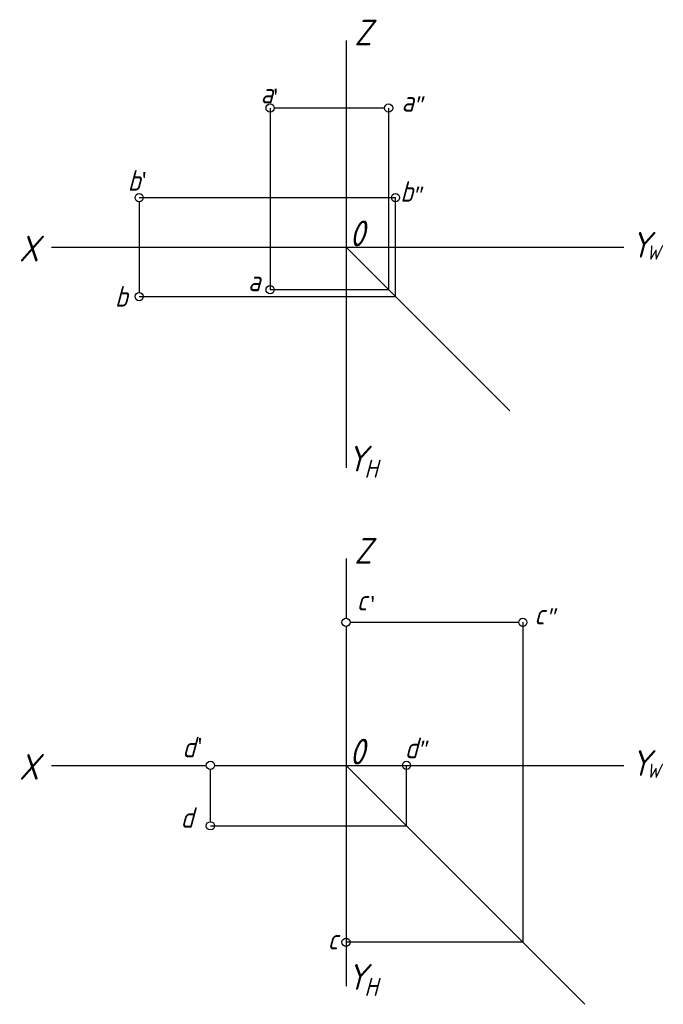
# Model space of a CAD drawing. Header units: millimetres. Extents: x 1661 to 1786, y 2508 to 2699.
import ezdxf

# ---------------------------------------------------------------- set-up
doc = ezdxf.new("R2010")
doc.units = ezdxf.units.MM
doc.layers.add('ST文字', color=7, linetype='Continuous')
doc.layers.add('ST细实线', color=7, linetype='Continuous')
doc.layers.add('轮廓线', color=7, linetype='Continuous', lineweight=30)
doc.styles.get("Standard").update_dxf_attribs({"font": 'gbeitc.shx'})

msp = doc.modelspace()

# ---------------------------------------------------------------- linework, layer by layer
at = {"color": 5}
for p, q in [((1709.84, 2682.21), (1709.84, 2646.92)), ((1732.87, 2682.21), (1732.87, 2646.92)), ((1684.38, 2664.81), (1734.21, 2664.81)), ((1734.21, 2645.58), (1734.21, 2664.81)), ((1732.87, 2646.92), (1709.84, 2646.92)), ((1684.38, 2645.58), (1734.21, 2645.58)), ((1758.97, 2582.29), (1758.97, 2520.11)), ((1736.35, 2542.73), (1736.35, 2554.48)), ((1698.24, 2542.73), (1736.35, 2542.73)), ((1758.97, 2520.11), (1724.6, 2520.11))]:
    msp.add_line(p, q, dxfattribs=at)
at = {"layer": 'ST细实线'}
for p, q in [((1724.6, 2695.37), (1724.6, 2682.21)), ((1732.07, 2682.21), (1710.64, 2682.21)), ((1724.6, 2682.21), (1724.6, 2669.85)), ((1724.6, 2669.85), (1724.6, 2642.64)), ((1684.38, 2664.01), (1684.38, 2646.38)), ((1667.36, 2655.2), (1683.58, 2655.2)), ((1667.36, 2655.2), (1778.57, 2655.2)), ((1724.6, 2655.2), (1756.42, 2623.38)), ((1724.6, 2642.64), (1724.6, 2612.28)), ((1724.6, 2594.65), (1724.6, 2583.09)), ((1724.6, 2581.49), (1724.6, 2570.73)), ((1725.4, 2582.29), (1758.17, 2582.29)), ((1724.6, 2570.73), (1724.6, 2543.53)), ((1667.36, 2554.48), (1683.58, 2554.48)), ((1683.58, 2554.48), (1697.44, 2554.48)), ((1699.04, 2554.48), (1778.57, 2554.48)), ((1724.6, 2554.48), (1771.03, 2508.05)), ((1724.6, 2543.53), (1724.6, 2511.56))]:
    msp.add_line(p, q, dxfattribs=at)
for centre in [(1709.84, 2682.21), (1732.87, 2682.21), (1684.38, 2664.81), (1684.38, 2645.58), (1724.6, 2582.29), (1758.97, 2582.29), (1698.24, 2554.48), (1698.24, 2542.73)]:
    msp.add_circle(centre, 0.8, dxfattribs=at)
at = {"layer": 'ST细实线', "color": 5}
for centre in [(1734.21, 2664.81), (1709.84, 2646.92), (1736.35, 2554.48), (1724.6, 2520.11)]:
    msp.add_circle(centre, 0.8, dxfattribs=at)
at = {"layer": '轮廓线', "lineweight": -3}
msp.add_line((1698.24, 2543.53), (1698.24, 2553.68), dxfattribs=at)

# ---------------------------------------------------------------- texts
at = {"layer": 'ST文字'}
for s, height, p in [('Z', 5, (1726.2, 2694.39)), ('a', 4, (1707.98, 2683.1)), ('a', 4, (1735.37, 2681.53)), ('b', 4, (1682.15, 2666.15)), ('0', 5, (1725.27, 2655.36)), ('Y', 5, (1779.93, 2653.15)), ('X', 5, (1661.04, 2652.41)), ('W', 2.8, (1783.02, 2652.75)), ('b', 4, (1679.67, 2643.62)), ('Y', 5, (1724.78, 2611.6)), ('H', 3.5, (1728.17, 2610.39)), ('Z', 5, (1726.2, 2593.67)), ('c', 4, (1726.66, 2584.58)), ('c', 4, (1761.18, 2581.85)), ('d', 4, (1692.77, 2556.04)), ('0', 5, (1725.27, 2554.65)), ('X', 5, (1661.04, 2551.7)), ('Y', 5, (1779.93, 2552.44)), ('W', 2.8, (1783.02, 2552.04)), ('d', 4, (1692.43, 2542.35)), ('Y', 5, (1724.78, 2510.89)), ('H', 3.5, (1728.17, 2509.68))]:
    msp.add_text(s, height=height, dxfattribs=at).set_placement(p)
at = {"layer": 'ST文字', "color": 5}
for s, p in [('b', (1735.13, 2664.01)), ('a', (1705.55, 2646.63)), ('d', (1736, 2555.87)), ('c', (1721.01, 2518.7))]:
    msp.add_text(s, height=4, dxfattribs=at).set_placement(p)
at = {"layer": 'ST细实线', "char_height": 3, "attachment_point": 1}
for s, insert in [("{\\fFangSong_GB2312|b0|i0|c134|p49;'}", (1709.91, 2685.84)), ('{\\fFangSong_GB2312|b0|i1|c134|p49;"}', (1737.43, 2684.33)), ("{\\fFangSong_GB2312|b0|i0|c134|p49;'}", (1684.35, 2669.64)), ("{\\fFangSong_GB2312|b0|i0|c134|p49;'}", (1728.76, 2587.26)), ('{\\fFangSong_GB2312|b0|i1|c134|p49;"}', (1763.21, 2584.85)), ("{\\fFangSong_GB2312|b0|i0|c134|p49;'}", (1695.18, 2559.68))]:
    msp.add_mtext_dynamic_manual_height_columns(s, width=8.2899, gutter_width=12.5, heights=[0], dxfattribs=dict(at, insert=insert))
at = {"layer": 'ST细实线', "color": 5, "char_height": 3, "attachment_point": 1}
for insert in [(1737.2, 2666.81), (1738.21, 2559.14)]:
    msp.add_mtext_dynamic_manual_height_columns('{\\fFangSong_GB2312|b0|i1|c134|p49;"}', width=8.2899, gutter_width=12.5, heights=[0], dxfattribs=dict(at, insert=insert))

doc.saveas('drawing.dxf')
